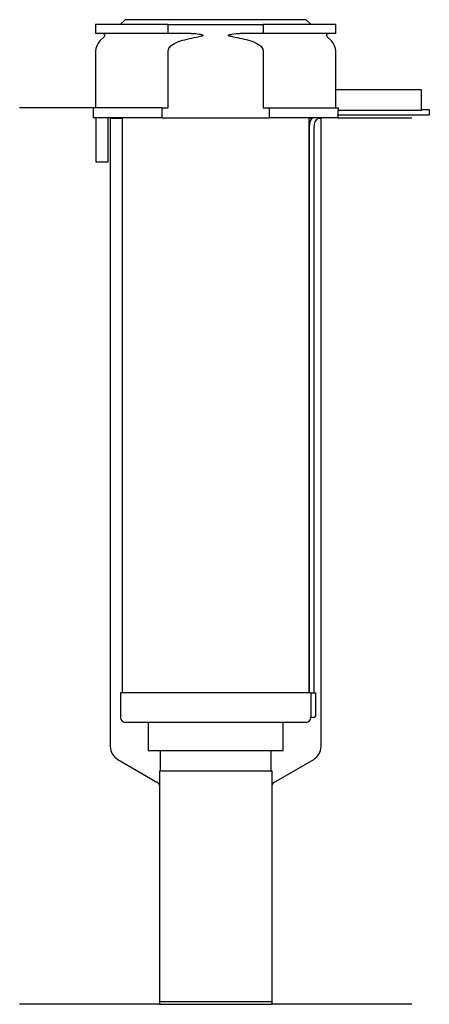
# Model space of a CAD drawing. Header units: millimetres. Extents: x 34 to 117, y 194 to 395.
import ezdxf

# ---------------------------------------------------------------- set-up
doc = ezdxf.new("R2010")
doc.units = ezdxf.units.MM
doc.layers.add('201', color=7, linetype='Continuous')
doc.layers.add('30', color=7, linetype='Continuous')

msp = doc.modelspace()

# ---------------------------------------------------------------- linework, layer by layer
at = {"layer": '201', "color": 113}
for p, q in [((48.86, 376.87), (33.86, 376.87)), ((48.86, 376.87), (48.86, 374.87)), ((52.26, 374.87), (52.36, 374.77)), ((52.36, 374.77), (54.81, 374.77)), ((52.36, 374.77), (52.36, 246.62)), ((92.91, 374.77), (93.46, 374.77)), ((94.73, 374.77), (95.36, 374.77)), ((95.36, 374.77), (95.46, 374.87)), ((95.36, 246.62), (95.36, 374.77)), ((98.86, 374.87), (113.86, 374.87)), ((53.86, 244.02), (61.87, 239.4)), ((85.86, 239.4), (93.86, 244.02)), ((62.37, 238.54), (62.37, 194.06)), ((85.36, 194.06), (85.36, 238.54)), ((62.37, 194.06), (33.86, 194.06)), ((62.37, 194.06), (85.36, 194.06)), ((113.86, 194.06), (85.36, 194.06))]:
    msp.add_line(p, q, dxfattribs=at)
for centre, start, end in [((55.36, 246.62), 180, 240), ((92.36, 246.62), 300, 360)]:
    msp.add_arc(centre, 3, start, end, dxfattribs=at)
at = {"layer": '201', "color": 113, "extrusion": (0, 0, -1)}
for centre, start, end in [((-61.37, 238.54), 120, 180), ((-86.36, 238.54), 0, 60)]:
    msp.add_arc(centre, 1, start, end, dxfattribs=at)
at = {"layer": '30', "color": 113}
for p, q in [((64.17, 393.87), (49.36, 393.87)), ((49.36, 393.87), (49.36, 392.07)), ((55.36, 394.87), (54.36, 393.87)), ((92.36, 394.87), (55.36, 394.87)), ((64.17, 392.07), (64.17, 393.87)), ((64.17, 393.87), (83.56, 393.87)), ((83.56, 393.87), (83.56, 392.07)), ((98.36, 393.87), (83.56, 393.87)), ((93.36, 393.87), (92.36, 394.87)), ((98.36, 392.07), (98.36, 393.87)), ((64.17, 392.07), (49.36, 392.07)), ((68.86, 392.07), (64.17, 392.07)), ((83.56, 392.07), (78.87, 392.07)), ((98.36, 392.07), (83.56, 392.07)), ((51.1, 391.39), (50.24, 390.53)), ((97.48, 390.53), (96.63, 391.39)), ((49.36, 388.41), (49.36, 376.87)), ((64.17, 376.87), (64.17, 388.41)), ((83.56, 388.41), (83.56, 376.87)), ((98.36, 380.57), (98.36, 388.41)), ((98.33, 380.57), (98.33, 376.87)), ((115.86, 380.57), (98.33, 380.57)), ((115.86, 376.37), (115.86, 380.57)), ((48.86, 376.87), (48.86, 374.87)), ((62.97, 376.87), (48.86, 376.87)), ((62.97, 376.87), (64.17, 376.87)), ((62.97, 374.87), (62.97, 376.87)), ((83.56, 376.87), (84.76, 376.87)), ((84.76, 376.87), (84.76, 374.87)), ((84.76, 376.87), (98.83, 376.87)), ((98.83, 376.87), (98.83, 376.37)), ((115.86, 376.37), (98.83, 376.37)), ((117.46, 376.47), (115.86, 376.47)), ((117.46, 376.47), (117.46, 375.47)), ((62.97, 374.87), (48.86, 374.87)), ((49.41, 374.87), (49.41, 365.87)), ((51.91, 365.87), (51.91, 374.87)), ((54.81, 374.87), (54.81, 257.57)), ((62.97, 374.87), (84.76, 374.87)), ((98.86, 374.87), (84.76, 374.87)), ((92.91, 257.57), (92.91, 374.87)), ((98.86, 374.87), (98.86, 375.47)), ((98.86, 375.47), (117.46, 375.47)), ((92.96, 372.97), (92.96, 257.57)), ((93.96, 257.57), (93.96, 372.97)), ((49.41, 365.87), (51.91, 365.87)), ((54.41, 257.57), (54.41, 252.57)), ((93.29, 257.57), (54.41, 257.57)), ((93.29, 257.57), (93.29, 253.07)), ((93.29, 257.57), (94.31, 257.57)), ((94.31, 253.07), (94.31, 257.57)), ((92.31, 251.57), (55.41, 251.57)), ((60.11, 251.57), (60.11, 245.81)), ((87.61, 245.81), (87.61, 251.57)), ((93.81, 252.57), (93.31, 252.57)), ((60.11, 245.81), (87.61, 245.81)), ((62.56, 245.81), (62.56, 241.71)), ((85.17, 241.71), (85.17, 245.81)), ((62.37, 241.71), (85.36, 241.71)), ((62.37, 241.71), (62.37, 194.66)), ((85.36, 194.66), (85.36, 241.71)), ((62.37, 194.66), (85.36, 194.66))]:
    msp.add_line(p, q, dxfattribs=at)
at = {"layer": '30', "color": 113, "extrusion": (0, 0, -1)}
for centre, radius, start, end in [((-50.81, 391.67), 0.4, 90, 225), ((-96.91, 391.67), 0.4, -45, 90), ((-96.46, 372.97), 2.5, 0, 49.4559)]:
    msp.add_arc(centre, radius, start, end, dxfattribs=at)
at = {"layer": '30', "color": 113}
for centre, radius, start, end in [((52.36, 388.41), 3, 135, 180), ((95.36, 388.41), 3, 0, 45), ((96.46, 372.97), 3.5, 147.0676, 180), ((93.81, 253.07), 0.5, -90, 0), ((55.41, 252.57), 1, 180, 270), ((92.31, 252.57), 1, -90, 0)]:
    msp.add_arc(centre, radius, start, end, dxfattribs=at)
for points, knots in [([(68.86, 392.07), (68.9, 392.07), (68.94, 392.07), (69.48, 392.06), (69.98, 392.02), (70.48, 391.94), (70.67, 391.91), (70.87, 391.87), (71.09, 391.8), (71.11, 391.79), (71.16, 391.77), (71.17, 391.76), (71.21, 391.74), (71.22, 391.73), (71.24, 391.71), (71.25, 391.7), (71.25, 391.69), (71.26, 391.69), (71.26, 391.67), (71.26, 391.67), (71.26, 391.66), (71.26, 391.65), (71.25, 391.64), (71.25, 391.63), (71.23, 391.61), (71.21, 391.6), (71.12, 391.55), (71.03, 391.52), (70.77, 391.45), (70.58, 391.42), (70.38, 391.39)], [0, 0, 0, 0, 0.037532, 0.037532, 0.479326, 0.479326, 0.479326, 0.652283, 0.652283, 0.67679, 0.67679, 0.692908, 0.692908, 0.709848, 0.709848, 0.715998, 0.715998, 0.722254, 0.722254, 0.726798, 0.726798, 0.731321, 0.731321, 0.738696, 0.738696, 0.757525, 0.757525, 0.830443, 0.830443, 1, 1, 1, 1]), ([(77.34, 391.39), (77.06, 391.43), (76.74, 391.44), (76.45, 391.65), (76.49, 391.73), (76.62, 391.79), (76.69, 391.81), (76.89, 391.87), (77.03, 391.9), (77.73, 392.02), (78.3, 392.07), (78.87, 392.07)], [0, 0, 0, 0, 0.25, 0.25, 0.3125, 0.3125, 0.375, 0.375, 0.5, 0.5, 1, 1, 1, 1]), ([(64.17, 388.41), (64.17, 388.99), (64.61, 389.49), (65.57, 390.15), (66.12, 390.36), (66.67, 390.53)], [0, 0, 0, 0, 0.5, 0.5, 1, 1, 1, 1]), ([(81.05, 390.53), (81.61, 390.36), (82.16, 390.15), (83.11, 389.49), (83.56, 388.99), (83.56, 388.41)], [0, 0, 0, 0, 0.5, 0.5, 1, 1, 1, 1]), ([(98.86, 375.47), (98.86, 375.47), (98.86, 375.48), (98.86, 375.51), (98.86, 375.53), (98.86, 375.59), (98.86, 375.63), (98.86, 375.69), (98.86, 375.72), (98.86, 375.76), (98.86, 375.79), (98.86, 375.86), (98.86, 375.91), (98.86, 376.02), (98.86, 376.07), (98.86, 376.17), (98.86, 376.22), (98.86, 376.3), (98.86, 376.34), (98.86, 376.37)], [0, 0, 0, 0, 0.12469, 0.12469, 0.249734, 0.249734, 0.374778, 0.374778, 0.437301, 0.437301, 0.499823, 0.499823, 0.624867, 0.624867, 0.749911, 0.749911, 0.874956, 0.874956, 1, 1, 1, 1]), ([(93.29, 253.07), (93.29, 253.01), (93.3, 252.96), (93.3, 252.85), (93.3, 252.8), (93.3, 252.72), (93.3, 252.68), (93.3, 252.62), (93.31, 252.6), (93.31, 252.58), (93.31, 252.57), (93.31, 252.57)], [0, 0, 0, 0, 0.207769, 0.207769, 0.415759, 0.415759, 0.624157, 0.624157, 0.834463, 0.834463, 1, 1, 1, 1])]:
    msp.add_open_spline(points, degree=3, knots=knots, dxfattribs=at)
for points in [[(66.67, 390.53), (67.89, 390.9), (69.12, 391.19), (70.38, 391.39)], [(77.34, 391.39), (78.59, 391.2), (79.83, 390.91), (81.05, 390.53)]]:
    msp.add_open_spline(points, degree=3, dxfattribs=at)

doc.saveas('drawing.dxf')
